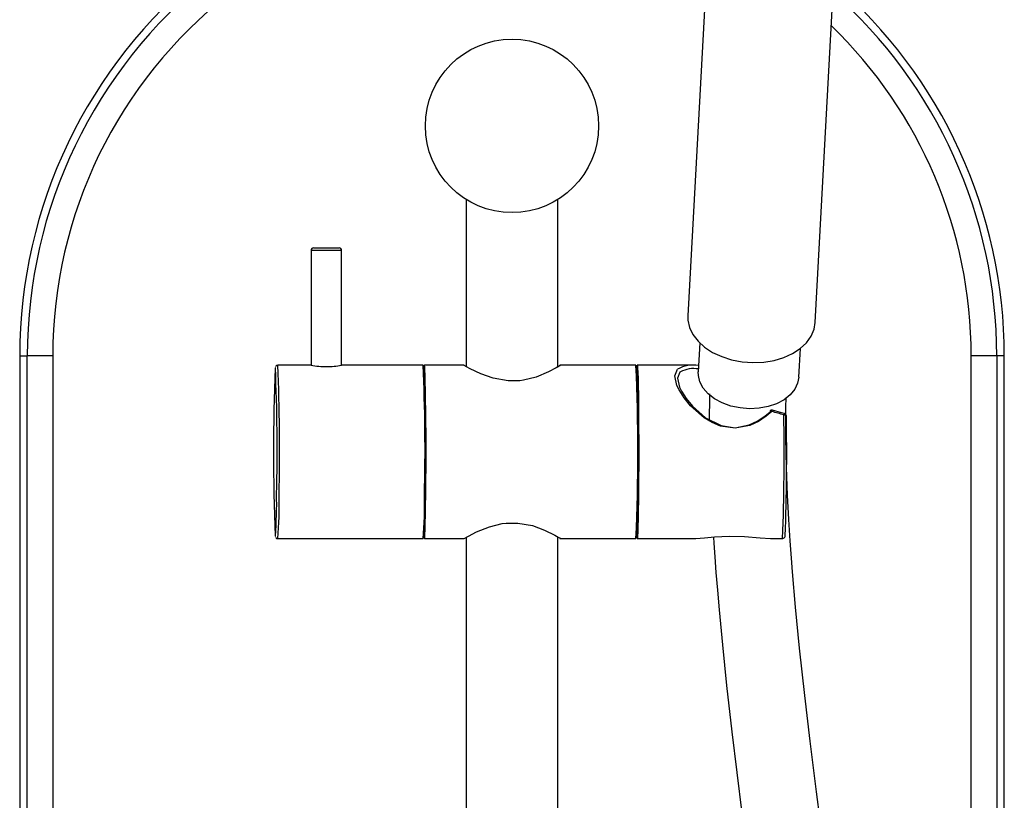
# Model space of a CAD drawing. Header units: millimetres. Extents: x 257.87 to 258.14, y 332.18 to 333.7.
# Tile 5 of 7: x 257.9 to 258.09, y 333.46 to 333.62. Entities that reach past the tile are written whole.
import ezdxf

# ---------------------------------------------------------------- set-up
doc = ezdxf.new("R2010")
doc.units = ezdxf.units.MM
doc.layers.add('SANINDUSA', color=3, linetype='Continuous')

msp = doc.modelspace()

# ---------------------------------------------------------------- linework, layer by layer
at = {"layer": 'SANINDUSA', "linetype": 'Continuous'}
for p, q in [((258.0304577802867, 333.6270752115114), (258.0267731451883, 333.5587976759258)), ((258.0517368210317, 333.5574504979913), (258.0554435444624, 333.6261373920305)), ((257.9832702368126, 333.5815927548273), (257.9832702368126, 333.5489387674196)), ((258.001270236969, 333.5486382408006), (258.001270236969, 333.5815927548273)), ((257.9528425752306, 333.5715940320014), (257.9528425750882, 333.5490940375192)), ((257.9588425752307, 333.5715940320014), (257.9528425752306, 333.5715940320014)), ((257.9533425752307, 333.5720940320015), (257.9583425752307, 333.5720940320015)), ((257.9588425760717, 333.5490870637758), (257.9588425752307, 333.5715940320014)), ((258.029116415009, 333.5534517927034), (258.0288123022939, 333.5478164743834)), ((258.0485277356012, 333.5467525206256), (258.0488318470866, 333.5523878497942)), ((257.8956992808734, 333.5509292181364), (257.8956992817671, 332.4609292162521)), ((257.8956992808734, 333.5509292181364), (257.8971844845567, 333.5509292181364)), ((257.8971844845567, 332.3109292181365), (257.8971844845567, 333.5509292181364)), ((257.9021837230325, 333.5509292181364), (257.8971844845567, 333.5509292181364)), ((257.9021837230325, 333.5509292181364), (257.9021837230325, 332.3109292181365)), ((258.0823567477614, 333.2779014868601), (258.0823567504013, 333.5509292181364)), ((258.0873559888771, 333.5509292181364), (258.0823567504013, 333.5509292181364)), ((258.0888411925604, 333.5509292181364), (258.0873559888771, 333.5509292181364)), ((258.0873559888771, 333.5509292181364), (258.0873559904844, 333.249396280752)), ((258.0888411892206, 333.2408760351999), (258.0888411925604, 333.5509292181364)), ((257.9458475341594, 333.5485928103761), (257.9458323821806, 333.5485801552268)), ((257.9528496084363, 333.5490940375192), (257.9463440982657, 333.5490940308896)), ((257.9748397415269, 333.5490940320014), (257.9588425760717, 333.5490940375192)), ((257.9828899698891, 333.5490940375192), (257.9750897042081, 333.5490940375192)), ((258.0165835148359, 333.5490940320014), (258.0016488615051, 333.5490940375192)), ((258.0276968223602, 333.5490940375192), (258.0168334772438, 333.5490940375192)), ((257.9750897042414, 333.5481479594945), (257.9749363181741, 333.5481479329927)), ((258.0168334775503, 333.5477170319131), (258.0166992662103, 333.5477170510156)), ((257.9458364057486, 333.5155999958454), (257.9458474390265, 333.5155951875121)), ((257.9749363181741, 333.5160401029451), (257.9750897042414, 333.5160401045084)), ((258.0166992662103, 333.5164710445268), (258.0168334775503, 333.5164710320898)), ((257.9463443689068, 333.5150940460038), (257.9748397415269, 333.5150940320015)), ((257.9750897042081, 333.5150940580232), (257.982891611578, 333.5150940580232)), ((257.9832702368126, 333.5153551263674), (257.9832702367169, 333.3460149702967)), ((258.0012702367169, 333.3460149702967), (258.001270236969, 333.5153243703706)), ((258.0016505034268, 333.5150940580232), (258.0165835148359, 333.5150940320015)), ((258.0168334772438, 333.5150940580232), (258.0276968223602, 333.5150940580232)), ((258.0429763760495, 333.5151068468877), (258.0429963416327, 333.5151068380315)), ((258.0430017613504, 333.5151064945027), (258.0429963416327, 333.5151068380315)), ((258.0453649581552, 333.5151493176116), (258.045353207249, 333.5151508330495))]:
    msp.add_line(p, q, dxfattribs=at)
at = {"layer": 'SANINDUSA', "linetype": 'Continuous', "flags": 128}
for points in [[(258.0267731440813, 333.5587976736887), (258.026790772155, 333.5579368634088), (258.0271062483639, 333.5565015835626), (258.0277712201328, 333.5551129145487), (258.0287665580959, 333.5538109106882), (258.030063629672, 333.5526330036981), (258.0316251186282, 333.5516130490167), (258.0334061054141, 333.5507804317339), (258.0353553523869, 333.5501590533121), (258.037416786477, 333.5497667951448), (258.0395311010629, 333.5496149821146)], [(258.0395311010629, 333.5496149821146), (258.04163747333, 333.5497079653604), (258.0436753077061, 333.5500430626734), (258.0455859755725, 333.5506106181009), (258.047314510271, 333.5513943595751), (258.0488111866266, 333.5523716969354), (258.0500329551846, 333.5535144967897), (258.05094465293, 333.5547899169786), (258.0515200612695, 333.556161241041), (258.0517368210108, 333.5574504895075)], [(257.9753439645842, 333.5235940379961), (257.9753626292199, 333.5258281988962), (257.9753754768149, 333.5281959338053), (257.9753822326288, 333.5306467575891), (257.9753827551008, 333.5331283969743), (257.9753770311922, 333.5355880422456), (257.9753651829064, 333.537973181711), (257.9753474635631, 333.540233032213), (257.9753242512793, 333.5423193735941), (257.9752960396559, 333.5441878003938), (257.9752634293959, 333.5457984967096), (257.9752271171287, 333.5471170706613), (257.9751878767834, 333.548115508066), (257.9751465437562, 333.548772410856), (257.9751039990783, 333.5490738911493), (257.9750611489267, 333.5490134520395), (257.9750189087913, 333.5485924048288), (257.9749931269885, 333.5481479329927)], [(258.0016565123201, 333.5490250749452), (258.0016917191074, 333.549033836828), (258.000949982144, 333.5485829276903), (257.9994313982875, 333.5477765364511), (257.9969912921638, 333.5467705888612), (257.9945076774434, 333.5461566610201), (257.9937744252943, 333.5460616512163), (257.991487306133, 333.5460280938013), (257.9885862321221, 333.5465454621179), (257.9861239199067, 333.5474232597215), (257.9840487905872, 333.5484160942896), (257.9833486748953, 333.5487902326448), (257.9829043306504, 333.5490306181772), (257.9828899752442, 333.5490241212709)], [(257.9831053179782, 333.5489640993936), (257.9831077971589, 333.5489607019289), (257.9831393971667, 333.5489298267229), (257.9831780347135, 333.5488825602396)], [(258.016708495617, 333.5474767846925), (258.0167420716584, 333.5482491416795), (258.0167836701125, 333.5488476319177), (258.0168263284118, 333.5490889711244), (258.0168691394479, 333.5489681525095), (258.0169111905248, 333.5484876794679), (258.0169515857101, 333.5476578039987), (258.0169894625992, 333.5464962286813), (258.0170240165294, 333.5450276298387), (258.0170545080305, 333.5432834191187), (258.017080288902, 333.5413007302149), (258.0171008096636, 333.5391218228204), (258.0171156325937, 333.5367931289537), (258.0171244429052, 333.5343642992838), (258.0171270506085, 333.5318870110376), (258.0171234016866, 333.5294141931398), (258.0171135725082, 333.5269984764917), (258.0170977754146, 333.5246913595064), (258.0170763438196, 333.5225420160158), (258.0170497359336, 333.5205962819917), (258.0170185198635, 333.5188955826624), (258.0169833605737, 333.5174762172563), (258.0169450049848, 333.5163683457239), (258.0169042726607, 333.5155956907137), (258.016862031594, 333.515174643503), (258.016819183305, 333.5151142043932), (258.0167766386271, 333.5154156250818), (258.0167353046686, 333.5160725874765), (258.016708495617, 333.5167113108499)], [(258.0432447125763, 333.5400163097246), (258.0421494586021, 333.539100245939), (258.0406368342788, 333.5380934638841), (258.0389219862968, 333.5372889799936), (258.0360672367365, 333.5367297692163), (258.0331778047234, 333.5371589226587), (258.0315259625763, 333.5378487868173), (258.029967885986, 333.5387944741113), (258.027286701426, 333.5411506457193), (258.0260252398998, 333.5426836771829), (258.025034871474, 333.5442586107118), (258.0246291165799, 333.5451281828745), (258.0242292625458, 333.5469989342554), (258.0247265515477, 333.5482941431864)], [(258.0253289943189, 333.5477996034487), (258.0252020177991, 333.5477409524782), (258.0247250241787, 333.5465527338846), (258.0251060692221, 333.5448067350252), (258.0254936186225, 333.5439894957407), (258.0264040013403, 333.542552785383), (258.0276458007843, 333.5410515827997), (258.0302092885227, 333.5388121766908), (258.033278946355, 333.5372530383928), (258.03604257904, 333.5368433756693), (258.0387734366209, 333.5373771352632), (258.0403703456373, 333.5381195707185), (258.0418613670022, 333.5391032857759), (258.0429094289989, 333.5399745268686)], [(258.0388880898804, 333.5405643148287), (258.0370177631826, 333.5407117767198), (258.0352071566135, 333.5410967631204), (258.0335217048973, 333.5417054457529), (258.0320223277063, 333.5425157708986), (258.0307632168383, 333.5434984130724), (258.0297898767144, 333.5446179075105), (258.0291374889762, 333.5458337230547), (258.0288296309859, 333.5471020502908), (258.0288123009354, 333.5478164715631)], [(258.0485277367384, 333.5467525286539), (258.0483053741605, 333.5455665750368), (258.0477313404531, 333.5443678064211), (258.046829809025, 333.5432744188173), (258.0456333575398, 333.5423259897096), (258.044185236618, 333.5415567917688), (258.0425377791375, 333.5409946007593), (258.0407505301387, 333.5406597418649), (258.0388880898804, 333.5405643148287)], [(258.0310218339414, 333.5434555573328), (258.0309931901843, 333.5426938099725), (258.03094404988, 333.5384389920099)], [(258.0534269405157, 333.4544553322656), (258.0519714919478, 333.4654539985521), (258.050729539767, 333.4754108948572), (258.049684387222, 333.4843702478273), (258.0486897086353, 333.4936276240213), (258.0479085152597, 333.5016770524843), (258.0473105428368, 333.5086042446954), (258.0471039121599, 333.5112378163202), (258.0468544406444, 333.514659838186), (258.0465825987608, 333.5188249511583), (258.046317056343, 333.5236454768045), (258.0460934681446, 333.5290106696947), (258.0459551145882, 333.5347839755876), (258.0459550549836, 333.540801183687), (258.0460210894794, 333.5427709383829)], [(258.0429051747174, 333.5401572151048), (258.0429028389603, 333.5401550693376), (258.0428832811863, 333.5401140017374), (258.042885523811, 333.5400525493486), (258.0429094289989, 333.5399745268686)], [(258.0432447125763, 333.5400163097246), (258.0431569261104, 333.5400863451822), (258.0430740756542, 333.540137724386), (258.0430012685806, 333.5401672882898), (258.0429429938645, 333.5401731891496), (258.0429051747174, 333.5401572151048)], [(258.0432447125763, 333.5400163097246), (258.0432807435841, 333.5401189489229), (258.0433137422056, 333.5401982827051), (258.0433414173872, 333.5402488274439), (258.0433618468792, 333.5402670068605), (258.0433643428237, 333.5402668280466)], [(258.0457201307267, 333.5396312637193), (258.0451374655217, 333.5397914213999), (258.0433643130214, 333.5402668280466)], [(258.0455946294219, 333.5393631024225), (258.0456920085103, 333.5393590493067), (258.0457853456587, 333.5393468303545), (258.0458710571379, 333.5393271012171), (258.0459458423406, 333.5393005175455), (258.0460068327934, 333.5392680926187), (258.0460516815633, 333.539231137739), (258.0460786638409, 333.539191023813), (258.0460867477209, 333.5391493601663)], [(257.9749931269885, 333.5160401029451), (257.9750119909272, 333.5157003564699), (257.9750540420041, 333.5152198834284), (257.9750968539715, 333.5150990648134), (257.9751395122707, 333.5153404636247), (257.9751811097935, 333.5159388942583), (257.9752207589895, 333.5168816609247), (257.9752576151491, 333.5181486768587), (257.975290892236, 333.5197128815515), (257.9753198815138, 333.5215410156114), (257.9753439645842, 333.5235940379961)], [(257.9828916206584, 333.5151648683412), (257.9828981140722, 333.5151541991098), (257.9837333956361, 333.5156051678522), (257.9853357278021, 333.5164114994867), (257.9878455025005, 333.5174174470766), (257.9903627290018, 333.5180313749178), (257.9911007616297, 333.5181263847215), (257.9933895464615, 333.5181600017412), (257.9962634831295, 333.5176426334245), (257.9986704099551, 333.5167648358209), (258.0006558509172, 333.5157719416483), (258.0013023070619, 333.515397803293), (258.0016868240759, 333.5151574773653), (258.0016569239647, 333.5151627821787)], [(258.0276968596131, 333.5151465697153), (258.0283522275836, 333.5151139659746), (258.0300311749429, 333.5152405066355), (258.0319823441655, 333.5154271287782), (258.0348813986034, 333.5156032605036), (258.0378656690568, 333.5155396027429), (258.0409768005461, 333.5152628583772), (258.0429963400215, 333.5151068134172)], [(258.0458417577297, 333.5155460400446), (258.0458429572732, 333.5155519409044), (258.0458524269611, 333.51564915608)], [(258.0317705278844, 333.515406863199), (258.0318489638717, 333.5142204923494), (258.0320418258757, 333.5115077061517), (258.0322763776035, 333.5084363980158), (258.0325585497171, 333.5049901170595), (258.0328946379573, 333.5011514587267), (258.0335476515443, 333.4942826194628), (258.0343767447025, 333.4863267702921), (258.0354090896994, 333.4772096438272), (258.0373863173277, 333.4612814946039), (258.0396149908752, 333.4448247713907), (258.0420522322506, 333.427964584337), (258.0446584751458, 333.4108155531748), (258.0473970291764, 333.3934844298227), (258.0502339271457, 333.3760699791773), (258.053137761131, 333.3586637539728), (258.0585405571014, 333.3270517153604), (258.0640622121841, 333.2953666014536), (258.0697191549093, 333.2631518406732), (258.0739598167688, 333.2389318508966), (258.0781186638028, 333.2149128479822)]]:
    msp.add_lwpolyline(points, dxfattribs=at)
at = {"layer": 'SANINDUSA', "linetype": 'Continuous'}
msp.add_circle((257.9922702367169, 333.5960149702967), 0.0169999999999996, dxfattribs=at)
for centre, radius, start, end in [((257.9922702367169, 333.5509292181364), 0.09657095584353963, 77.51568454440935, 180), ((257.9922702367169, 333.5509292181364), 0.0950857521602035, 77.30797990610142, 180), ((257.9922702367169, 333.5509292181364), 0.09008651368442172, 76.26285021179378, 180), ((257.9922702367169, 333.5509292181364), 0.09657095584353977, 0, 49.23122949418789), ((257.9922702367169, 333.5509292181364), 0.09508575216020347, 0, 48.53677970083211), ((257.9922702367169, 333.5509292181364), 0.0900865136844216, 0, 45.97274374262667), ((257.9533425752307, 333.5715940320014), 0.0005000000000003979, 90, 180), ((257.9583425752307, 333.5715940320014), 0.0005000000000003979, 0, 90), ((258.3248763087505, 333.5321362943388), 0.3794004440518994, 177.5159296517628, 182.4980496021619), ((257.5897339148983, 333.5327161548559), 0.3564673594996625, 358.5738150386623, 2.55273595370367), ((257.9463137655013, 333.5486157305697), 0.0004687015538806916, 85.35309604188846, 160.34714056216), ((257.5357164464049, 333.5322501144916), 0.4109729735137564, 358.7931242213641, 2.348952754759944), ((257.9560446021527, 333.5681302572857), 0.0193035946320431, 260.4729694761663, 269.55413558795), ((257.9561313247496, 333.5625821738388), 0.01375696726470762, 269.0131393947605, 281.2071752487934), ((257.6135741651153, 333.5327405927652), 0.361635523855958, 358.5507096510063, 2.59184438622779), ((257.6427789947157, 333.5320940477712), 0.374190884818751, 357.3960802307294, 2.603919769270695), ((258.0278085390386, 333.5429938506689), 0.006131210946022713, 79.95598186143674, 120.1769298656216), ((258.0279158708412, 333.5428920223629), 0.005547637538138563, 80.39276138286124, 117.7945416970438), ((257.5960023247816, 333.5323264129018), 0.3794173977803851, 358.7526575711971, 2.389898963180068), ((257.6833897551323, 333.5320940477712), 0.3338095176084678, 357.317454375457, 2.682545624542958), ((258.0432370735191, 333.5397832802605), 0.0004999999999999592, 90, 131.5900120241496), ((258.0432370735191, 333.5397832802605), 0.0004999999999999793, 75.25708137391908, 90), ((257.5996212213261, 333.5317025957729), 0.4460391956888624, 357.8733655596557, 0.9840755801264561), ((258.0460437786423, 333.5393162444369), 0.0004515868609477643, 135.7771518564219, 174.0441004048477), ((258.0455868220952, 333.5391493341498), 0.0005000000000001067, 0.4680469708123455, 74.53681129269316), ((257.6309472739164, 333.5315374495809), 0.4152092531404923, 357.8069986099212, 1.050445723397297), ((257.8644111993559, 333.5221262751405), 0.0816977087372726, 355.4147800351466, 1.204767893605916), ((257.8649014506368, 333.5217804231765), 0.08171692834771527, 355.3066116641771, 1.271719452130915), ((257.8936930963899, 333.5217751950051), 0.08142122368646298, 355.2932193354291, 1.280018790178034), ((257.8717076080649, 333.5231496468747), 0.1036262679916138, 356.065986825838, 0.5072518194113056), ((258.0453540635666, 333.5156493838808), 0.0004985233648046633, 269.9016985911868, 348.0358346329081), ((258.0453525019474, 333.5156491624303), 0.0005000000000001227, 271.427523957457, 348.0998025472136), ((257.9463080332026, 333.5155333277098), 0.0004425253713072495, 205.7435868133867, 279.8580710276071), ((258.0429960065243, 333.5156064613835), 0.0004999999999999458, 267.7499349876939, 270.6594690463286)]:
    msp.add_arc(centre, radius, start, end, dxfattribs=at)
for start_param, end_param in [(0.9931051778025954, 1.036057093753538), (5.302481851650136, 5.345433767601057)]:
    msp.add_ellipse((258.0080997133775, 333.5320940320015), major_axis=(0.06564733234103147, -0.008904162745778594), ratio=0.2205964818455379, start_param=start_param, end_param=end_param, dxfattribs=at)

doc.saveas('drawing.dxf')
